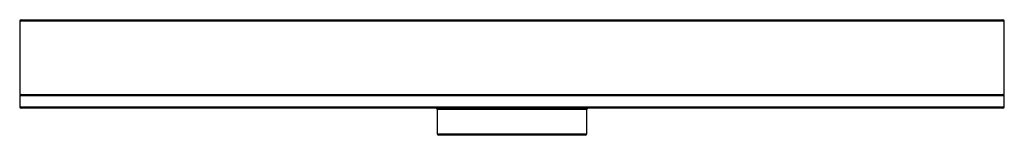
# Paper-space layout '_Frontal' of a CAD drawing. Header units: millimetres. Extents: x -73 to 73, y -4 to 13.
import ezdxf

# ---------------------------------------------------------------- set-up
doc = ezdxf.new("R2010")
doc.units = ezdxf.units.MM

psp = doc.layouts.new('_Frontal')

# ---------------------------------------------------------------- linework, layer by layer
at = {"color": 7, "linetype": 'Continuous', "lineweight": 25}
for p, q in [((-72.5, 12.8), (-72.5, 2)), ((-72.3, 13), (72.3, 13)), ((72.5, 2), (72.5, 12.8)), ((-72.5, 2), (72.5, 2)), ((-72.5, 1.8), (-72.5, 0.2)), ((72.5, 0.2), (72.5, 1.8)), ((72.3, 0), (-72.3, 0)), ((-11, -0.2), (-11, -3.8)), ((11, -3.8), (11, -0.2)), ((10.8, -4), (-10.8, -4))]:
    psp.add_line(p, q, dxfattribs=at)
at = {"color": 8, "linetype": 'Continuous', "lineweight": 25}
for p, q in [((72.5, 12.8), (-72.5, 12.8)), ((72.5, 1.8), (-72.5, 1.8)), ((-72.5, 0.2), (72.5, 0.2)), ((11, -0.2), (-11, -0.2)), ((-11, -3.8), (11, -3.8))]:
    psp.add_line(p, q, dxfattribs=at)
at = {"color": 7, "linetype": 'Continuous', "lineweight": 25}
for centre, start, end in [((-72.3, 12.8), 90, 180), ((72.3, 12.8), 0, 90), ((-72.3, 1.8), 90, 180), ((72.3, 1.8), 0, 90), ((-72.3, 0.2), 180, 270), ((-11.2, -0.2), 0, 90), ((11.2, -0.2), 90, 180), ((72.3, 0.2), 270, 360), ((-10.8, -3.8), 180, 270), ((10.8, -3.8), 270, 0)]:
    psp.add_arc(centre, 0.2, start, end, dxfattribs=at)

doc.saveas('drawing.dxf')
